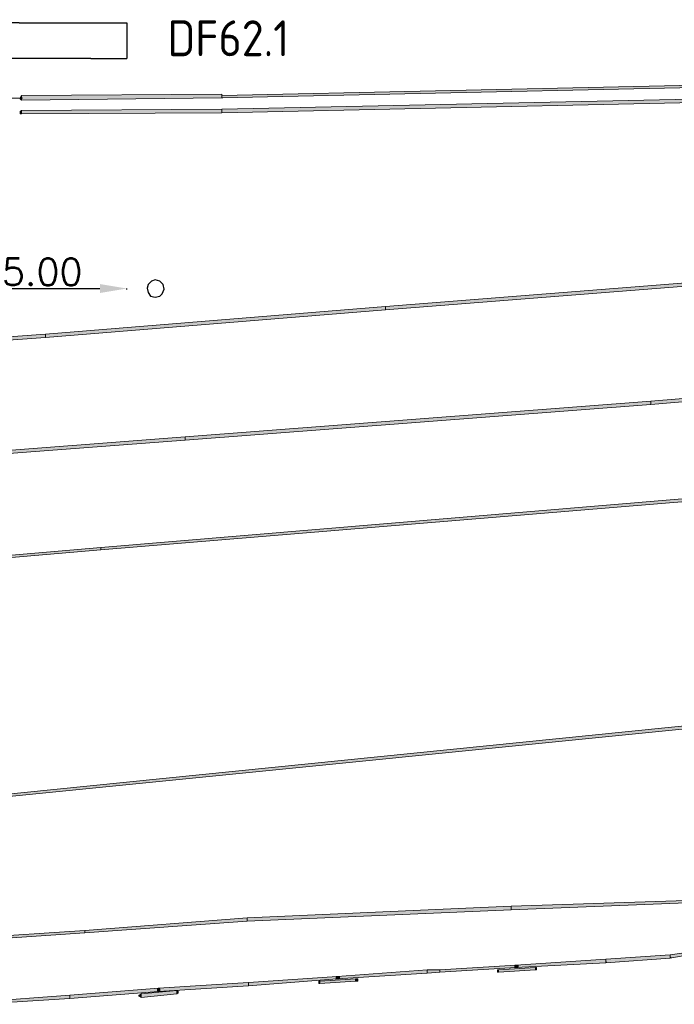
# Model space of a CAD drawing. Header units: millimetres. Extents: x -27 to 2301, y -256 to 766.
# Tile 51 of 97: x 280 to 298, y 39 to 66. Entities that reach past the tile are written whole.
import ezdxf

# ---------------------------------------------------------------- set-up
doc = ezdxf.new("R2010")
doc.units = ezdxf.units.MM
for name, color, linetype in [('SIV-ONDERGROND-ALG', 251, 'Continuous'), ('SIV-VRI-DETECTIE', 4, 'Continuous'), ('SIV-VRI-MAATVOERING', 7, 'Continuous')]:
    doc.layers.add(name, color=color, linetype=linetype)
doc.styles.add('ISO', font='ISO.shx')
doc.styles.get("Standard").update_dxf_attribs({"font": 'txt.shx'})
doc.dimstyles.get("Standard").update_dxf_attribs({"dimtxt": 0.18, "dimasz": 0.18, "dimexe": 0.18, "dimexo": 0.0625, "dimgap": 0.09, "dimtad": 0, "dimtih": 1, "dimtoh": 1, "dimzin": 0, "dimdsep": 46, "dimtxsty": 'Standard', "dimcen": 0.09, "dimadec": 0, "dimazin": 0, "dimtfac": 1, "dimtofl": 0, "dimtmove": 0, "dimatfit": 3, "dimfxl": 1, "dimtolj": 1, "dimtzin": 0, "dimarcsym": 0})

# ---------------------------------------------------------------- blocks, each defined once
blk = doc.blocks.new('5x1')
at = {"layer": 'SIV-VRI-DETECTIE'}
for p, q in [((2, 0.5), (0, 0.5)), ((0, -0.5), (0, 0.5)), ((2, 0.5), (4, 0.5)), ((4, 0.5), (5, 0.5)), ((5, 0.5), (5, -0.5)), ((2, -0.5), (0, -0.5)), ((4, -0.5), (2, -0.5)), ((4, -0.5), (5, -0.5))]:
    blk.add_line(p, q, dxfattribs=at)
blk = doc.blocks.new('*D72')
at = {"layer": 'Defpoints', "color": 0}
for p in [(277.667, 58.643), (282.667, 58.643), (282.667, 58.61)]:
    blk.add_point(p, dxfattribs=at)
at = {"layer": 'SIV-VRI-MAATVOERING', "color": 0, "lineweight": -2}
for p, q in [((277.667, 58.581), (277.667, 58.61)), ((278.417, 58.61), (281.917, 58.61)), ((282.667, 58.581), (282.667, 58.61))]:
    blk.add_line(p, q, dxfattribs=at)
at = {"layer": 'SIV-VRI-MAATVOERING', "color": 0}
for points in [[(278.417, 58.735), (278.417, 58.485), (277.667, 58.61)], [(281.917, 58.735), (281.917, 58.485), (282.667, 58.61)]]:
    blk.add_solid(points, dxfattribs=at)
at = {"layer": 'SIV-VRI-MAATVOERING', "color": 0, "insert": (280.307, 59.075), "char_height": 0.75, "attachment_point": 5}
blk.add_mtext('\\A1;5.00', dxfattribs=at)

msp = doc.modelspace()

# ---------------------------------------------------------------- hatches: boundary and pattern name
at = {"layer": 'SIV-ONDERGROND-ALG'}
h = msp.add_hatch(color=256, dxfattribs=at)
h.dxf.hatch_style = 2
h.paths.add_polyline_path([(285.324, 63.963), (285.324, 63.931), (303.207, 64.317), (303.207, 64.382), (285.324, 63.996)])
h = msp.add_hatch(color=256, dxfattribs=at)
h.dxf.hatch_style = 2
h.paths.add_polyline_path([(279.727, 63.867), (279.695, 63.899), (279.695, 63.931), (279.727, 63.996), (279.727, 63.931)])
h = msp.add_hatch(color=256, dxfattribs=at)
h.dxf.hatch_style = 2
h.paths.add_polyline_path([(279.727, 63.931), (279.727, 63.867), (285.324, 63.931), (285.324, 64.028), (279.727, 63.996)])
h = msp.add_hatch(color=256, dxfattribs=at)
h.dxf.hatch_style = 2
h.paths.add_polyline_path([(285.324, 63.545), (285.324, 63.513), (303.207, 63.899), (303.207, 63.996), (285.324, 63.61)])
h = msp.add_hatch(color=256, dxfattribs=at)
h.dxf.hatch_style = 2
h.paths.add_polyline_path([(285.324, 63.931), (285.356, 63.931), (285.324, 63.899)])
h = msp.add_hatch(color=256, dxfattribs=at)
h.dxf.hatch_style = 2
h.paths.add_polyline_path([(279.727, 63.481), (279.695, 63.481), (279.695, 63.545), (279.727, 63.577), (279.727, 63.513)])
h = msp.add_hatch(color=256, dxfattribs=at)
h.dxf.hatch_style = 2
h.paths.add_polyline_path([(279.727, 63.513), (279.727, 63.481), (285.324, 63.513), (285.324, 63.61), (279.727, 63.577)])
h = msp.add_hatch(color=256, dxfattribs=at)
h.dxf.hatch_style = 2
h.paths.add_polyline_path([(320.93, 60.522), (320.93, 60.554), (289.891, 58.109), (289.891, 58.013), (320.93, 60.457)])
h = msp.add_hatch(color=256, dxfattribs=at)
h.dxf.hatch_style = 2
h.paths.add_polyline_path([(289.891, 58.077), (289.891, 58.109), (280.402, 57.337), (280.402, 57.241), (289.891, 58.013)])
h = msp.add_hatch(color=256, dxfattribs=at)
h.dxf.hatch_style = 2
h.paths.add_polyline_path([(280.402, 57.305), (280.402, 57.337), (273.68, 56.855), (273.68, 56.758), (280.402, 57.241)])
h = msp.add_hatch(color=256, dxfattribs=at)
h.dxf.hatch_style = 2
h.paths.add_polyline_path([(297.289, 55.44), (297.289, 55.375), (308.708, 56.34), (308.708, 56.405), (297.289, 55.472)])
h = msp.add_hatch(color=256, dxfattribs=at)
h.dxf.hatch_style = 2
h.paths.add_polyline_path([(284.294, 54.41), (284.294, 54.378), (297.289, 55.375), (297.289, 55.472), (284.294, 54.475)])
h = msp.add_hatch(color=256, dxfattribs=at)
h.dxf.hatch_style = 2
h.paths.add_polyline_path([(259.945, 52.577), (259.945, 52.545), (284.294, 54.378), (284.294, 54.475), (259.945, 52.609)])
h = msp.add_hatch(color=256, dxfattribs=at)
h.dxf.hatch_style = 2
h.paths.add_polyline_path([(281.946, 51.355), (281.946, 51.323), (316.17, 54.153), (316.17, 54.25), (281.946, 51.387)])
h = msp.add_hatch(color=256, dxfattribs=at)
h.dxf.hatch_style = 2
h.paths.add_polyline_path([(271.428, 50.454), (271.428, 50.422), (281.946, 51.323), (281.946, 51.387), (271.428, 50.486)])
h = msp.add_hatch(color=256, dxfattribs=at)
h.dxf.hatch_style = 2
h.paths.add_polyline_path([(262.647, 42.799), (262.647, 42.767), (306.713, 47.173), (306.713, 47.27), (262.647, 42.831)])
h = msp.add_hatch(color=256, dxfattribs=at)
h.dxf.hatch_style = 2
h.paths.add_polyline_path([(298.286, 41.512), (298.286, 41.544), (293.397, 41.384), (293.397, 41.287), (298.286, 41.48)])
h = msp.add_hatch(color=256, dxfattribs=at)
h.dxf.hatch_style = 2
h.paths.add_polyline_path([(293.397, 41.351), (293.397, 41.384), (286.031, 41.062), (286.031, 40.965), (293.397, 41.287)])
h = msp.add_hatch(color=256, dxfattribs=at)
h.dxf.hatch_style = 2
h.paths.add_polyline_path([(286.031, 41.03), (286.031, 41.062), (281.496, 40.708), (281.496, 40.644), (286.031, 40.965)])
h = msp.add_hatch(color=256, dxfattribs=at)
h.dxf.hatch_style = 2
h.paths.add_polyline_path([(281.496, 40.676), (281.496, 40.708), (272.136, 40.097), (272.136, 40), (281.496, 40.644)])
h = msp.add_hatch(color=256, dxfattribs=at)
h.dxf.hatch_style = 2
h.paths.add_polyline_path([(298.544, 40.097), (298.544, 40.129), (297.836, 40.033), (297.836, 39.936), (298.544, 40.065)])
h = msp.add_hatch(color=256, dxfattribs=at)
h.dxf.hatch_style = 2
h.paths.add_polyline_path([(296.035, 39.872), (296.035, 39.904), (293.526, 39.743), (293.526, 39.679), (296.035, 39.807)])
h = msp.add_hatch(color=256, dxfattribs=at)
h.dxf.hatch_style = 2
h.paths.add_polyline_path([(297.836, 40), (297.836, 40.033), (296.035, 39.904), (296.035, 39.807), (297.836, 39.936)])
h = msp.add_hatch(color=256, dxfattribs=at)
h.dxf.hatch_style = 2
h.paths.add_polyline_path([(296.035, 39.807), (296.035, 39.84), (296.067, 39.84), (296.067, 39.807)])
h = msp.add_hatch(color=256, dxfattribs=at)
h.dxf.hatch_style = 2
h.paths.add_polyline_path([(297.836, 39.936), (297.836, 39.968), (297.868, 39.968), (297.868, 39.936)])
h = msp.add_hatch(color=256, dxfattribs=at)
h.dxf.hatch_style = 2
h.paths.add_polyline_path([(291.049, 39.55), (291.049, 39.614), (288.54, 39.422), (288.54, 39.357), (291.049, 39.518)])
h = msp.add_hatch(color=256, dxfattribs=at)
h.dxf.hatch_style = 2
h.paths.add_polyline_path([(291.403, 39.582), (291.403, 39.614), (291.049, 39.614), (291.049, 39.518), (291.403, 39.55)])
h = msp.add_hatch(color=256, dxfattribs=at)
h.dxf.hatch_style = 2
h.paths.add_polyline_path([(291.049, 39.614), (291.081, 39.614), (291.049, 39.582)])
h = msp.add_hatch(color=256, dxfattribs=at)
h.dxf.hatch_style = 2
h.paths.add_polyline_path([(293.526, 39.711), (293.526, 39.743), (291.403, 39.614), (291.403, 39.55), (293.526, 39.679)])
h = msp.add_hatch(color=256, dxfattribs=at)
h.dxf.hatch_style = 2
h.paths.add_polyline_path([(293.043, 39.55), (293.011, 39.55), (293.011, 39.614), (293.043, 39.614), (293.043, 39.582)])
h = msp.add_hatch(color=256, dxfattribs=at)
h.dxf.hatch_style = 2
h.paths.add_polyline_path([(294.073, 39.647), (294.073, 39.679), (293.043, 39.614), (293.043, 39.55), (294.073, 39.614)])
h = msp.add_hatch(color=256, dxfattribs=at)
h.dxf.hatch_style = 2
h.paths.add_polyline_path([(293.526, 39.679), (293.494, 39.679), (293.494, 39.743), (293.526, 39.743), (293.526, 39.711)])
h = msp.add_hatch(color=256, dxfattribs=at)
h.dxf.hatch_style = 2
h.paths.add_polyline_path([(293.526, 39.743), (293.59, 39.743), (293.59, 39.679), (293.526, 39.679), (293.526, 39.711)])
h = msp.add_hatch(color=256, dxfattribs=at)
h.dxf.hatch_style = 2
h.paths.add_polyline_path([(294.073, 39.679), (294.105, 39.679), (294.105, 39.614), (294.073, 39.614), (294.073, 39.647)])
h = msp.add_hatch(color=256, dxfattribs=at)
h.dxf.hatch_style = 2
h.paths.add_polyline_path([(288.54, 39.389), (288.54, 39.422), (286.063, 39.261), (286.063, 39.164), (288.54, 39.357)])
h = msp.add_hatch(color=256, dxfattribs=at)
h.dxf.hatch_style = 2
h.paths.add_polyline_path([(288.058, 39.229), (288.026, 39.229), (288.026, 39.293), (288.058, 39.293), (288.058, 39.261)])
h = msp.add_hatch(color=256, dxfattribs=at)
h.dxf.hatch_style = 2
h.paths.add_polyline_path([(289.055, 39.325), (289.055, 39.357), (288.058, 39.293), (288.058, 39.229), (289.055, 39.293)])
h = msp.add_hatch(color=256, dxfattribs=at)
h.dxf.hatch_style = 2
h.paths.add_polyline_path([(288.54, 39.357), (288.508, 39.357), (288.508, 39.422), (288.54, 39.422), (288.54, 39.389)])
h = msp.add_hatch(color=256, dxfattribs=at)
h.dxf.hatch_style = 2
h.paths.add_polyline_path([(288.54, 39.422), (288.605, 39.422), (288.605, 39.357), (288.54, 39.357), (288.54, 39.389)])
h = msp.add_hatch(color=256, dxfattribs=at)
h.dxf.hatch_style = 2
h.paths.add_polyline_path([(289.055, 39.357), (289.119, 39.357), (289.119, 39.293), (289.055, 39.293), (289.055, 39.325)])
h = msp.add_hatch(color=256, dxfattribs=at)
h.dxf.hatch_style = 2
h.paths.add_polyline_path([(283.555, 39.036), (283.555, 39.1), (281.078, 38.907), (281.078, 38.81), (283.555, 39.003)])
h = msp.add_hatch(color=256, dxfattribs=at)
h.dxf.hatch_style = 2
h.paths.add_polyline_path([(284.069, 38.971), (284.069, 39.036), (283.072, 38.939), (283.072, 38.843), (284.069, 38.939)])
h = msp.add_hatch(color=256, dxfattribs=at)
h.dxf.hatch_style = 2
h.paths.add_polyline_path([(283.555, 39.003), (283.522, 39.036), (283.522, 39.068), (283.555, 39.1), (283.555, 39.036)])
h = msp.add_hatch(color=256, dxfattribs=at)
h.dxf.hatch_style = 2
h.paths.add_polyline_path([(286.063, 39.229), (286.063, 39.261), (283.555, 39.1), (283.555, 39.003), (286.063, 39.164)])
h = msp.add_hatch(color=256, dxfattribs=at)
h.dxf.hatch_style = 2
h.paths.add_polyline_path([(283.555, 39.1), (283.587, 39.068), (283.587, 39.036), (283.555, 39.003), (283.555, 39.036)])
h = msp.add_hatch(color=256, dxfattribs=at)
h.dxf.hatch_style = 2
h.paths.add_polyline_path([(284.069, 39.036), (284.101, 39.003), (284.101, 38.971), (284.069, 38.939), (284.069, 38.971)])
h = msp.add_hatch(color=256, dxfattribs=at)
h.dxf.hatch_style = 2
h.paths.add_polyline_path([(281.078, 38.843), (281.078, 38.907), (278.569, 38.714), (278.569, 38.65), (281.078, 38.81)])
h = msp.add_hatch(color=256, dxfattribs=at)
h.dxf.hatch_style = 2
h.paths.add_polyline_path([(283.072, 38.843), (283.008, 38.875), (283.008, 38.907), (283.072, 38.939), (283.072, 38.907)])

# ---------------------------------------------------------------- linework, layer by layer
at = {"layer": 'SIV-ONDERGROND-ALG', "lineweight": 5}
for points in [[(285.324, 63.963), (285.324, 63.931), (303.207, 64.317), (303.207, 64.382), (285.324, 63.996), (285.324, 63.963)], [(279.727, 63.867), (279.695, 63.899), (279.695, 63.931), (279.727, 63.996)], [(279.727, 63.931), (279.727, 63.867), (285.324, 63.931), (285.324, 64.028), (279.727, 63.996), (279.727, 63.931)], [(285.324, 63.545), (285.324, 63.513), (303.207, 63.899), (303.207, 63.996), (285.324, 63.61), (285.324, 63.545)], [(279.727, 63.481), (279.695, 63.481), (279.695, 63.545), (279.727, 63.577)], [(279.727, 63.513), (279.727, 63.481), (285.324, 63.513), (285.324, 63.61), (279.727, 63.577), (279.727, 63.513)], [(320.93, 60.522), (320.93, 60.554), (289.891, 58.109), (289.891, 58.013), (320.93, 60.457), (320.93, 60.522)], [(289.891, 58.077), (289.891, 58.109), (280.402, 57.337), (280.402, 57.241), (289.891, 58.013), (289.891, 58.077)], [(280.402, 57.305), (280.402, 57.337), (273.68, 56.855), (273.68, 56.758), (280.402, 57.241), (280.402, 57.305)], [(297.289, 55.44), (297.289, 55.375), (308.708, 56.34), (308.708, 56.405), (297.289, 55.472), (297.289, 55.44)], [(284.294, 54.41), (284.294, 54.378), (297.289, 55.375), (297.289, 55.472), (284.294, 54.475), (284.294, 54.41)], [(259.945, 52.577), (259.945, 52.545), (284.294, 54.378), (284.294, 54.475), (259.945, 52.609), (259.945, 52.577)], [(281.946, 51.355), (281.946, 51.323), (316.17, 54.153), (316.17, 54.25), (281.946, 51.387), (281.946, 51.355)], [(271.428, 50.454), (271.428, 50.422), (281.946, 51.323), (281.946, 51.387), (271.428, 50.486), (271.428, 50.454)], [(262.647, 42.799), (262.647, 42.767), (306.713, 47.173), (306.713, 47.27), (262.647, 42.831), (262.647, 42.799)], [(298.286, 41.512), (298.286, 41.544), (293.397, 41.384), (293.397, 41.287), (298.286, 41.48), (298.286, 41.512)], [(293.397, 41.351), (293.397, 41.384), (286.031, 41.062), (286.031, 40.965), (293.397, 41.287), (293.397, 41.351)], [(286.031, 41.03), (286.031, 41.062), (281.496, 40.708), (281.496, 40.644), (286.031, 40.965), (286.031, 41.03)], [(281.496, 40.676), (281.496, 40.708), (272.136, 40.097), (272.136, 40), (281.496, 40.644), (281.496, 40.676)], [(298.544, 40.097), (298.544, 40.129), (297.836, 40.033), (297.836, 39.936), (298.544, 40.065), (298.544, 40.097)], [(296.035, 39.872), (296.035, 39.904), (293.526, 39.743), (293.526, 39.679), (296.035, 39.807), (296.035, 39.872)], [(297.836, 40), (297.836, 40.033), (296.035, 39.904), (296.035, 39.807), (297.836, 39.936), (297.836, 40)], [(291.049, 39.55), (291.049, 39.614), (288.54, 39.422), (288.54, 39.357), (291.049, 39.518), (291.049, 39.55)], [(291.403, 39.582), (291.403, 39.614), (291.049, 39.614), (291.049, 39.518), (291.403, 39.55), (291.403, 39.582)], [(293.526, 39.711), (293.526, 39.743), (291.403, 39.614), (291.403, 39.55), (293.526, 39.679), (293.526, 39.711)], [(293.043, 39.55), (293.011, 39.55), (293.011, 39.614), (293.043, 39.614)], [(294.073, 39.647), (294.073, 39.679), (293.043, 39.614), (293.043, 39.55), (294.073, 39.614), (294.073, 39.647)], [(293.526, 39.679), (293.494, 39.679), (293.494, 39.743), (293.526, 39.743)], [(293.526, 39.743), (293.59, 39.743), (293.59, 39.679), (293.526, 39.679)], [(294.073, 39.679), (294.105, 39.679), (294.105, 39.614), (294.073, 39.614)], [(288.54, 39.389), (288.54, 39.422), (286.063, 39.261), (286.063, 39.164), (288.54, 39.357), (288.54, 39.389)], [(288.058, 39.229), (288.026, 39.229), (288.026, 39.293), (288.058, 39.293)], [(289.055, 39.325), (289.055, 39.357), (288.058, 39.293), (288.058, 39.229), (289.055, 39.293), (289.055, 39.325)], [(288.54, 39.357), (288.508, 39.357), (288.508, 39.422), (288.54, 39.422)], [(288.54, 39.422), (288.605, 39.422), (288.605, 39.357), (288.54, 39.357)], [(289.055, 39.357), (289.119, 39.357), (289.119, 39.293), (289.055, 39.293)], [(283.555, 39.036), (283.555, 39.1), (281.078, 38.907), (281.078, 38.81), (283.555, 39.003), (283.555, 39.036)], [(284.069, 38.971), (284.069, 39.036), (283.072, 38.939), (283.072, 38.843), (284.069, 38.939), (284.069, 38.971)], [(283.555, 39.003), (283.522, 39.036), (283.522, 39.068), (283.555, 39.1)], [(286.063, 39.229), (286.063, 39.261), (283.555, 39.1), (283.555, 39.003), (286.063, 39.164), (286.063, 39.229)], [(283.555, 39.1), (283.587, 39.068), (283.587, 39.036), (283.555, 39.003)], [(284.069, 39.036), (284.101, 39.003), (284.101, 38.971), (284.069, 38.939)], [(281.078, 38.843), (281.078, 38.907), (278.569, 38.714), (278.569, 38.65), (281.078, 38.81), (281.078, 38.843)], [(283.072, 38.843), (283.008, 38.875), (283.008, 38.907), (283.072, 38.939)]]:
    msp.add_lwpolyline(points, dxfattribs=at)
at = {"layer": 'SIV-ONDERGROND-ALG', "lineweight": 25}
for points in [[(261.361, 63.61), (279.759, 63.931)], [(283.715, 58.592), (283.683, 58.721), (283.587, 58.817), (283.458, 58.849), (283.362, 58.817), (283.265, 58.721), (283.233, 58.624), (283.265, 58.495), (283.329, 58.399), (283.458, 58.367), (283.587, 58.399), (283.651, 58.463), (283.715, 58.592)]]:
    msp.add_lwpolyline(points, dxfattribs=at)

# ---------------------------------------------------------------- block references
at = {"layer": 'SIV-VRI-DETECTIE'}
msp.add_blockref('5x1', (277.667, 65.523), dxfattribs=at)

# ---------------------------------------------------------------- texts
at = {"layer": 'SIV-VRI-DETECTIE', "linetype": 'Continuous', "style": 'ISO'}
msp.add_text('DF62.1', height=1, rotation=360, dxfattribs=at).set_placement((283.807, 65.089))

# ---------------------------------------------------------------- dimensions: what is measured, and where the dimension line sits
at = {"layer": 'SIV-VRI-MAATVOERING'}
dim = msp.add_linear_dim(base=(282.667, 58.61), p1=(277.667, 58.643), p2=(282.667, 58.643), angle=360, dimstyle='Standard', override={"dimtxt": 0.75, "dimasz": 0.75, "dimexe": 0, "dimtad": 1, "dimtih": 0, "dimtoh": 0, "dimcen": 1}, dxfattribs=at)
dim.commit()
dim.dimension.update_dxf_attribs({"geometry": '*D72', "text_midpoint": (280.307, 58.61), "dimtype": 161})

doc.saveas('drawing.dxf')
